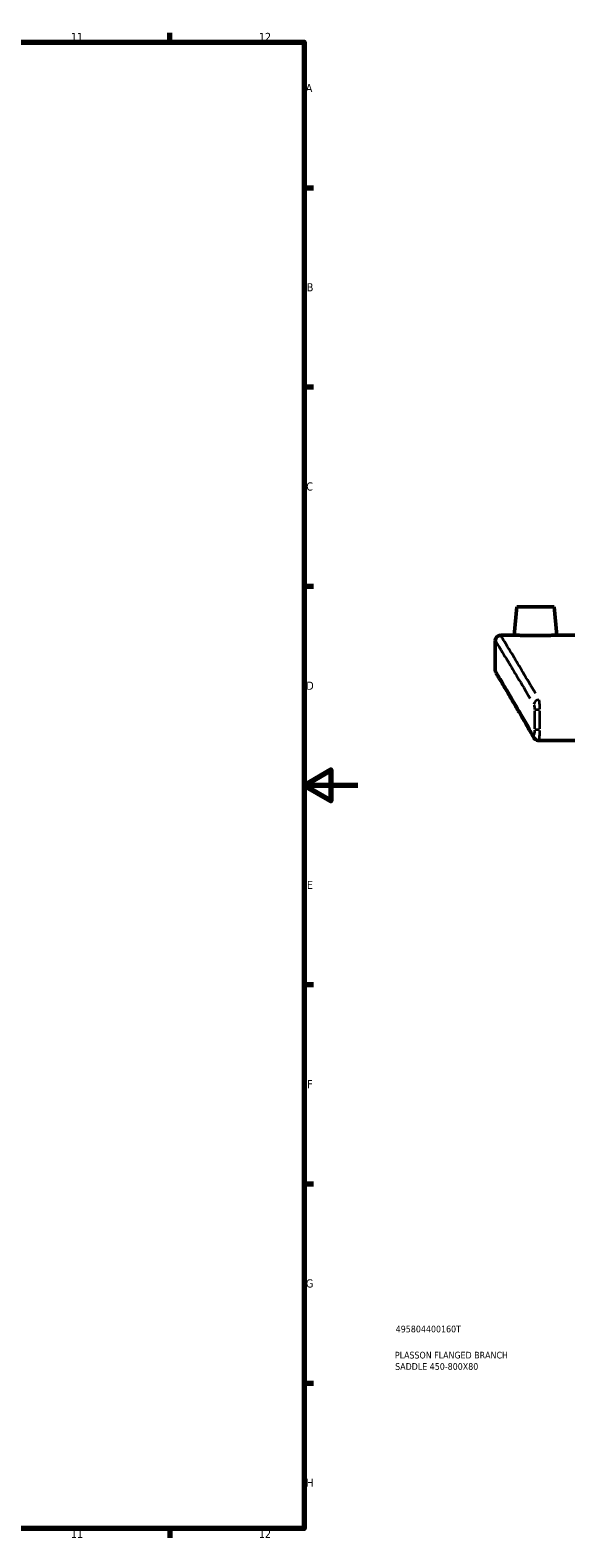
# Model space of a CAD drawing. Header units: millimetres. Extents: x -203 to 1362, y -455 to 1155.
# Tile 5 of 8: x 719 to 919, y 17 to 578. Entities that reach past the tile are written whole.
import ezdxf

# ---------------------------------------------------------------- set-up
doc = ezdxf.new("R2010")
doc.units = ezdxf.units.MM
for name, color, linetype, lineweight in [('Border (ANSI)', 7, 'Continuous', 70), ('Title (ISO)', 7, 'Continuous', 50), ('Visible (ANSI)', 7, 'Continuous', 50), ('Visible Narrow (ANSI)', 7, 'Continuous', 35)]:
    doc.layers.add(name, color=color, linetype=linetype, lineweight=lineweight)
doc.styles.add('Note Text (ANSI)', font='tahoma.ttf')
doc.styles.add('Note Text (ISO)', font='tahoma.ttf')

# ---------------------------------------------------------------- blocks, each defined once
blk = doc.blocks.new('Borders Default Border')
at = {"layer": 'Border (ANSI)'}
for p, q in [((770.92, 574), (770.92, 577.45)), ((821, 519.75), (824.45, 519.75)), ((821, 445.5), (824.45, 445.5)), ((821, 371.25), (824.45, 371.25)), ((821, 222.75), (824.45, 222.75)), ((821, 148.5), (824.45, 148.5)), ((821, 74.25), (824.45, 74.25)), ((770.92, 20), (770.92, 16.55))]:
    blk.add_line(p, q, dxfattribs=at)
at = {"layer": 'Border (ANSI)', "flags": 128}
for points in [[(20, 20), (20, 574), (821, 574), (821, 20), (20, 20)], [(841, 297), (821, 297), (831, 302.77), (831, 291.23), (821, 297)]]:
    blk.add_lwpolyline(points, dxfattribs=at)
at = {"layer": 'Border (ANSI)', "attachment_point": 7, "style": 'Note Text (ANSI)'}
for s, insert, char_height in [('11', (734.04, 574.4), 3.048), ('12', (804.13, 574.4), 3.048), ('A', (821.63, 555.35), 3.05), ('B', (821.99, 481.1), 3.05), ('C', (821.8, 406.8), 3.05), ('D', (821.81, 332.6), 3.05), ('E', (822.05, 258.35), 3.05), ('F', (822.14, 184.1), 3.05), ('G', (821.66, 109.79), 3.05), ('H', (821.81, 35.6), 3.05), ('11', (734.04, 16.55), 3.048), ('12', (804.13, 16.55), 3.048)]:
    blk.add_mtext(s, dxfattribs=dict(at, insert=insert, char_height=char_height))
blk = doc.blocks.new('Title Blocks ISO')
at = {"layer": 'Title (ISO)', "color": 232, "true_color": 0xca0064, "style": 'Note Text (ISO)'}
for tag, p in [('PART_NUMBER_001', (34.16, 73.13)), ('DESCRIPTION_001', (33.84, 63.4)), ('DESCRIPTION_002', (33.96, 59.17))]:
    blk.add_attdef(tag, p, '', height=2.5, dxfattribs=at)

msp = doc.modelspace()

# ---------------------------------------------------------------- linework, layer by layer
at = {"layer": 'Visible (ANSI)'}
for p, q in [((900.264, 363.542), (899.337, 352.942)), ((914.264, 363.542), (900.264, 363.542)), ((914.264, 363.542), (915.192, 352.942)), ((892.264, 339.942), (892.264, 350.942)), ((894.264, 352.942), (899.337, 352.942)), ((915.192, 352.942), (987.064, 352.942)), ((908.464, 313.732), (1176.065, 313.732))]:
    msp.add_line(p, q, dxfattribs=at)
for centre, start, end in [((894.264, 350.942), 90, 180), ((894.264, 339.942), 180, 210.76612)]:
    msp.add_arc(centre, 2, start, end, dxfattribs=at)
for points, knots in [([(915.192, 352.942), (915.192, 352.942), (914.993, 352.938), (914.185, 352.924), (913.575, 352.913), (912.168, 352.894), (911.276, 352.884), (909.323, 352.87), (908.26, 352.866), (907.264, 352.866), (906.269, 352.866), (905.206, 352.87), (903.253, 352.884), (902.361, 352.894), (900.954, 352.913), (900.344, 352.924), (899.536, 352.938), (899.337, 352.942), (899.337, 352.942)], [3.5849598, 3.5849598, 3.5849598, 3.5849598, 3.883678, 3.883678, 4.1823962, 4.1823962, 4.4811713, 4.4811713, 4.7799464, 4.7799464, 4.7799464, 5.0787215, 5.0787215, 5.3774967, 5.3774967, 5.6762148, 5.6762148, 5.974933, 5.974933, 5.974933, 5.974933]), ([(906.586, 314.86), (905.689, 316.428), (904.83, 317.925), (903.19, 320.772), (902.41, 322.121), (900.931, 324.67), (900.232, 325.87), (898.921, 328.115), (898.309, 329.162), (897.173, 331.098), (896.649, 331.988), (895.693, 333.61), (895.261, 334.342), (894.49, 335.645), (894.151, 336.217), (893.569, 337.198), (893.326, 337.607), (892.937, 338.262), (892.79, 338.508), (892.595, 338.837), (892.546, 338.919), (892.546, 338.919)], [0, 0, 0, 0, 1.4079818, 1.4079818, 2.8159635, 2.8159635, 4.2239453, 4.2239453, 5.631927, 5.631927, 7.0399088, 7.0399088, 8.4478905, 8.4478905, 9.8558723, 9.8558723, 11.263854, 11.263854, 12.6718358, 12.6718358, 14.0798175, 14.0798175, 14.0798175, 14.0798175]), ([(908.464, 313.732), (908.237, 313.732), (908.011, 313.772), (907.612, 313.902), (907.439, 313.993), (907.158, 314.18), (907.047, 314.277), (906.865, 314.461), (906.794, 314.548), (906.676, 314.71), (906.629, 314.785), (906.587, 314.857), (906.587, 314.858), (906.586, 314.86)], [0.317571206, 0.317571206, 0.317571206, 0.317571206, 0.33146257, 0.33146257, 0.345665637, 0.345665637, 0.359868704, 0.359868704, 0.374071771, 0.374071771, 0.388274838, 0.388274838, 0.388586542, 0.388586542, 0.388586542, 0.388586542])]:
    msp.add_open_spline(points, degree=3, knots=knots, dxfattribs=at)
at = {"layer": 'Visible Narrow (ANSI)'}
for p, q in [((906.927, 324.798), (906.927, 318.104)), ((908.748, 325.17), (906.96, 325.17)), ((908.884, 318.104), (908.884, 324.798)), ((908.748, 317.732), (906.96, 317.732))]:
    msp.add_line(p, q, dxfattribs=at)
for centre, major_axis, ratio, start_param, end_param in [((908.604, 327.055), (1.723, 1.015), 0.9243391, 1.1475255, 2.4993611), ((908.322, 315.852), (-1.736, -0.992), 0.9227182, 5.7563429, 6.2554568)]:
    msp.add_ellipse(centre, major_axis=major_axis, ratio=ratio, start_param=start_param, end_param=end_param, dxfattribs=at)
for points, knots in [([(892.304, 350.879), (892.415, 350.697), (892.774, 350.111), (894.176, 347.819), (895.397, 345.82), (899.13, 339.662), (901.922, 335.03), (905.296, 329.337)], [14.9211698, 14.9211698, 14.9211698, 14.9211698, 18.0912552, 18.0912552, 22.2653606, 22.2653606, 27.7107712, 27.7107712, 27.7107712, 27.7107712]), ([(907.257, 331.233), (903.893, 336.953), (901.109, 341.607), (897.388, 347.795), (896.17, 349.804), (894.773, 352.107), (894.415, 352.696), (894.304, 352.879)], [-27.7107712, -27.7107712, -27.7107712, -27.7107712, -22.2653606, -22.2653606, -18.0912552, -18.0912552, -14.9211698, -14.9211698, -14.9211698, -14.9211698]), ([(905.042, 318.154), (900.844, 325.449), (897.563, 331.014), (894.215, 336.669), (893.362, 338.101), (892.557, 339.452), (892.375, 339.757), (892.301, 339.88)], [0.7039909, 0.7039909, 0.7039909, 0.7039909, 7.5599909, 7.5599909, 11.2742226, 11.2742226, 13.3758266, 13.3758266, 13.3758266, 13.3758266]), ([(906.67, 327.01), (906.688, 326.975), (906.705, 326.933), (906.76, 326.777), (906.794, 326.639), (906.862, 326.269), (906.891, 326.021), (906.918, 325.605), (906.924, 325.45), (906.926, 325.294)], [0.01239014, 0.01239014, 0.01239014, 0.01239014, 0.04028792, 0.04028792, 0.10474859, 0.10474859, 0.18854747, 0.18854747, 0.23541273, 0.23541273, 0.23541273, 0.23541273]), ([(908.883, 325.418), (908.881, 325.73), (908.875, 326.039), (908.848, 326.871), (908.819, 327.368), (908.751, 328.108), (908.717, 328.384), (908.662, 328.696), (908.645, 328.779), (908.628, 328.85)], [-0.23541273, -0.23541273, -0.23541273, -0.23541273, -0.18854747, -0.18854747, -0.10474859, -0.10474859, -0.04028792, -0.04028792, -0.01239014, -0.01239014, -0.01239014, -0.01239014]), ([(906.925, 317.538), (906.924, 317.476), (906.922, 317.415), (906.911, 317.154), (906.896, 316.961), (906.85, 316.551), (906.814, 316.346), (906.715, 315.967), (906.649, 315.823), (906.52, 315.713), (906.459, 315.725), (906.402, 315.796)], [0.01942933, 0.01942933, 0.01942933, 0.01942933, 0.03812887, 0.03812887, 0.09913507, 0.09913507, 0.17844312, 0.17844312, 0.28154359, 0.28154359, 0.36915721, 0.36915721, 0.36915721, 0.36915721]), ([(908.496, 313.745), (908.51, 313.755), (908.523, 313.771), (908.606, 313.913), (908.673, 314.201), (908.771, 314.959), (908.807, 315.37), (908.853, 316.189), (908.868, 316.576), (908.879, 317.12), (908.881, 317.267), (908.882, 317.415)], [-0.30169265, -0.30169265, -0.30169265, -0.30169265, -0.28154359, -0.28154359, -0.17844312, -0.17844312, -0.09913507, -0.09913507, -0.03812887, -0.03812887, -0.01587856, -0.01587856, -0.01587856, -0.01587856])]:
    msp.add_open_spline(points, degree=3, knots=knots, dxfattribs=at)

# ---------------------------------------------------------------- block references
msp.add_blockref('Borders Default Border', (0, 0))
msp.add_blockref('Title Blocks ISO', (821, 20)).add_auto_attribs({'PART_NUMBER_001': '495804400160T', 'DESCRIPTION_001': 'PLASSON FLANGED BRANCH', 'DESCRIPTION_002': 'SADDLE 450-800X80'})

doc.saveas('drawing.dxf')
